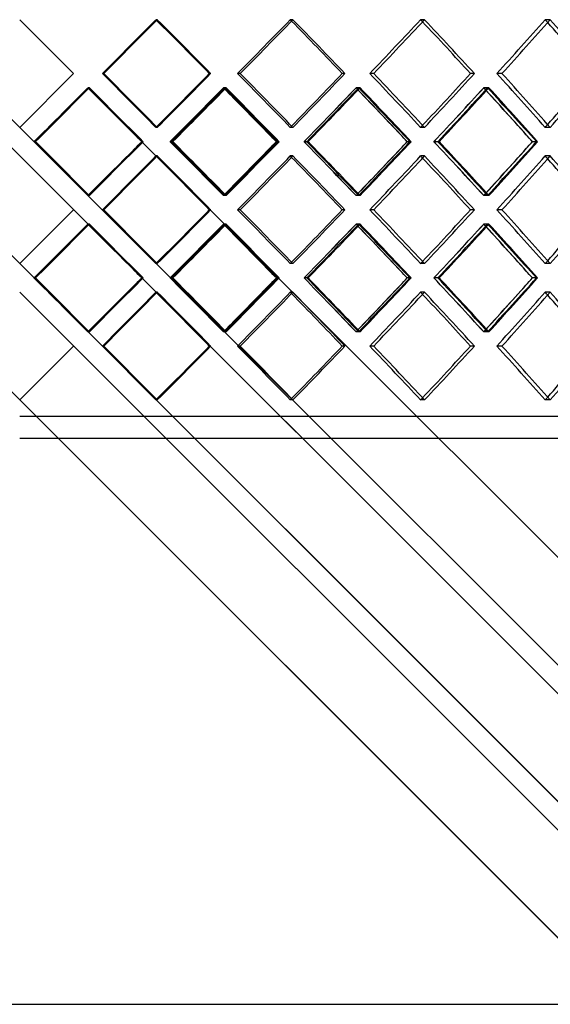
# Model space of a CAD drawing. Header units: millimetres. Extents: x -380 to 380, y -254 to 320.
# Tile 8 of 12: x 0 to 120, y -136 to 87. Entities that reach past the tile are written whole.
import ezdxf

# ---------------------------------------------------------------- set-up
doc = ezdxf.new("R2010")
doc.units = ezdxf.units.MM
doc.layers.add('HIDDEN', color=7, linetype='Continuous')
doc.layers.add('THICK', color=7, linetype='Continuous')

msp = doc.modelspace()

# ---------------------------------------------------------------- linework, layer by layer
at = {"layer": 'HIDDEN'}
for p, q in [((-255, 311), (255, -199)), ((0, 86.77), (0, 86.77)), ((31.04, 86.77), (30.74, 86.77)), ((31.04, 86.77), (30.74, 86.77)), ((61.62, 86.77), (61.03, 86.77)), ((61.62, 86.77), (61.03, 86.77)), ((91.31, 86.77), (90.42, 86.77)), ((91.31, 86.77), (90.42, 86.77)), ((119.67, 86.77), (118.5, 86.77)), ((119.67, 86.77), (118.5, 86.77)), ((12.15, 74.62), (12.15, 74.62)), ((12.15, 74.62), (12.15, 74.62)), ((18.94, 74.62), (18.64, 74.62)), ((18.94, 74.62), (18.64, 74.62)), ((43.07, 74.62), (42.77, 74.62)), ((49.76, 74.62), (49.16, 74.62)), ((49.76, 74.62), (49.16, 74.62)), ((73.35, 74.62), (72.76, 74.62)), ((79.85, 74.62), (78.96, 74.62)), ((79.85, 74.62), (78.96, 74.62)), ((102.57, 74.62), (101.68, 74.62)), ((108.77, 74.62), (107.61, 74.62)), ((108.77, 74.62), (107.61, 74.62)), ((15.38, 71.39), (15.38, 71.39)), ((15.71, 71.39), (15.41, 71.39)), ((46.25, 71.39), (45.95, 71.39)), ((46.58, 71.39), (45.98, 71.39)), ((76.45, 71.39), (75.85, 71.39)), ((76.76, 71.39), (75.88, 71.39)), ((105.53, 71.39), (104.64, 71.39)), ((105.83, 71.39), (104.67, 71.39)), ((0, 62.46), (0, 62.46)), ((31.04, 62.46), (30.74, 62.46)), ((31.04, 62.46), (30.74, 62.46)), ((61.62, 62.46), (61.03, 62.46)), ((61.62, 62.46), (61.03, 62.46)), ((91.31, 62.46), (90.42, 62.46)), ((91.31, 62.46), (90.42, 62.46)), ((119.67, 62.46), (118.5, 62.46)), ((119.67, 62.46), (118.5, 62.46)), ((3.23, 59.23), (3.22, 59.23)), ((3.23, 59.23), (3.23, 59.23)), ((27.83, 59.23), (27.53, 59.23)), ((27.54, 59.23), (27.54, 59.23)), ((34.24, 59.23), (33.93, 59.23)), ((34.24, 59.23), (33.94, 59.23)), ((58.48, 59.23), (57.88, 59.23)), ((64.76, 59.23), (64.15, 59.23)), ((64.76, 59.23), (64.16, 59.23)), ((88.28, 59.23), (87.4, 59.23)), ((94.32, 59.23), (93.43, 59.23)), ((94.32, 59.23), (93.44, 59.23)), ((116.8, 59.23), (115.63, 59.23)), ((0, 56), (0, 56)), ((31.04, 56), (30.74, 56)), ((31.04, 56), (30.74, 56)), ((61.62, 56), (61.03, 56)), ((61.62, 56), (61.03, 56)), ((91.31, 56), (90.42, 56)), ((91.31, 56), (90.42, 56)), ((119.67, 56), (118.5, 56)), ((119.67, 56), (118.5, 56)), ((-15.55, 47.25), (255, -223.3)), ((15.38, 47.08), (15.38, 47.08)), ((15.71, 47.08), (15.41, 47.08)), ((46.25, 47.08), (45.95, 47.08)), ((46.58, 47.08), (45.98, 47.08)), ((76.45, 47.08), (75.85, 47.08)), ((76.76, 47.08), (75.88, 47.08)), ((105.53, 47.08), (104.64, 47.08)), ((105.83, 47.08), (104.67, 47.08)), ((12.15, 43.85), (12.15, 43.85)), ((12.15, 43.85), (12.15, 43.85)), ((18.94, 43.85), (18.64, 43.85)), ((18.94, 43.85), (18.64, 43.85)), ((43.07, 43.85), (42.77, 43.85)), ((49.76, 43.85), (49.16, 43.85)), ((49.76, 43.85), (49.16, 43.85)), ((73.35, 43.85), (72.76, 43.85)), ((79.85, 43.85), (78.96, 43.85)), ((79.85, 43.85), (78.96, 43.85)), ((102.57, 43.85), (101.68, 43.85)), ((108.77, 43.85), (107.61, 43.85)), ((108.77, 43.85), (107.61, 43.85)), ((15.38, 40.62), (15.38, 40.62)), ((15.71, 40.62), (15.41, 40.62)), ((46.25, 40.62), (45.95, 40.62)), ((46.58, 40.62), (45.98, 40.62)), ((76.45, 40.62), (75.85, 40.62)), ((76.76, 40.62), (75.88, 40.62)), ((105.53, 40.62), (104.64, 40.62)), ((105.83, 40.62), (104.67, 40.62)), ((0, 31.7), (0, 31.7)), ((31.04, 31.7), (30.74, 31.7)), ((31.04, 31.7), (30.74, 31.7)), ((61.62, 31.7), (61.03, 31.7)), ((61.62, 31.7), (61.03, 31.7)), ((91.31, 31.7), (90.42, 31.7)), ((91.31, 31.7), (90.42, 31.7)), ((119.67, 31.7), (118.5, 31.7)), ((119.67, 31.7), (118.5, 31.7)), ((-27.54, 28.47), (255, -254.07)), ((3.23, 28.47), (3.22, 28.47)), ((3.23, 28.47), (3.23, 28.47)), ((27.83, 28.47), (27.53, 28.47)), ((27.54, 28.47), (27.54, 28.47)), ((34.24, 28.47), (33.93, 28.47)), ((34.24, 28.47), (33.94, 28.47)), ((58.48, 28.47), (57.88, 28.47)), ((64.76, 28.47), (64.15, 28.47)), ((64.76, 28.47), (64.16, 28.47)), ((88.28, 28.47), (87.4, 28.47)), ((94.32, 28.47), (93.43, 28.47)), ((94.32, 28.47), (93.44, 28.47)), ((116.8, 28.47), (115.63, 28.47)), ((0, 25.24), (0, 25.24)), ((31.04, 25.24), (30.74, 25.24)), ((31.04, 25.24), (30.74, 25.24)), ((61.62, 25.24), (61.03, 25.24)), ((61.62, 25.24), (61.03, 25.24)), ((91.31, 25.24), (90.42, 25.24)), ((91.31, 25.24), (90.42, 25.24)), ((119.67, 25.24), (118.5, 25.24)), ((119.67, 25.24), (118.5, 25.24)), ((-15.55, 16.48), (255, -254.07)), ((15.38, 16.31), (15.38, 16.31)), ((15.71, 16.31), (15.41, 16.31)), ((46.25, 16.31), (45.95, 16.31)), ((46.58, 16.31), (45.98, 16.31)), ((76.45, 16.31), (75.85, 16.31)), ((76.76, 16.31), (75.88, 16.31)), ((105.53, 16.31), (104.64, 16.31)), ((105.83, 16.31), (104.67, 16.31)), ((12.15, 13.08), (12.15, 13.08)), ((12.15, 13.08), (12.15, 13.08)), ((18.94, 13.08), (18.64, 13.08)), ((18.94, 13.08), (18.64, 13.08)), ((43.07, 13.08), (42.77, 13.08)), ((49.76, 13.08), (49.16, 13.08)), ((49.76, 13.08), (49.16, 13.08)), ((73.35, 13.08), (72.76, 13.08)), ((79.85, 13.08), (78.96, 13.08)), ((79.85, 13.08), (78.96, 13.08)), ((102.57, 13.08), (101.68, 13.08)), ((108.77, 13.08), (107.61, 13.08)), ((108.77, 13.08), (107.61, 13.08)), ((0, 0.93), (0, 0.93)), ((31.04, 0.93), (30.74, 0.93)), ((31.04, 0.93), (30.74, 0.93)), ((61.62, 0.93), (61.03, 0.93)), ((61.62, 0.93), (61.03, 0.93)), ((91.31, 0.93), (90.42, 0.93)), ((91.31, 0.93), (90.42, 0.93)), ((119.67, 0.93), (118.5, 0.93)), ((119.67, 0.93), (118.5, 0.93)), ((255, -2.8), (0, -2.8))]:
    msp.add_line(p, q, dxfattribs=at)
for centre, major_axis, ratio, start_param, end_param in [((0, 86.77), (-254.53, -254.53), 0.060489, 1.583538, 1.631212), ((0, 86.77), (254.53, 254.53), 0.060489, -1.558055, -1.510381), ((0, 86.77), (254.53, -254.53), 0.060489, 1.509786, 1.510381), ((0, 86.77), (-257.03, 257.03), 0.060489, -1.678422, -1.631212), ((0, 86.77), (-253.14, -253.14), 0.121422, 1.643953, 1.691627), ((0, 86.77), (253.14, 253.14), 0.121422, -1.49764, -1.449966), ((0, 86.77), (253.14, -253.14), 0.121422, 1.448758, 1.449966), ((0, 86.77), (-255.62, 255.62), 0.121422, -1.738837, -1.691627), ((0, 86.77), (-250.82, -250.82), 0.183257, 1.704368, 1.752042), ((0, 86.77), (250.82, 250.82), 0.183257, -1.437224, -1.389551), ((0, 86.77), (250.82, -250.82), 0.183257, 1.387692, 1.389551), ((0, 86.77), (-253.28, 253.28), 0.183257, -1.799253, -1.752042), ((0, 86.77), (-247.59, -247.59), 0.246478, 1.764784, 1.812457), ((0, 86.77), (247.59, 247.59), 0.246478, -1.376809, -1.329135), ((0, 86.77), (247.59, -247.59), 0.246478, 1.326563, 1.329135), ((0, 62.46), (-254.53, 254.53), 0.060489, -1.631212, -1.583538), ((0, 62.46), (254.53, -254.53), 0.060489, 1.510381, 1.558055), ((0, 62.46), (-257.03, -257.03), 0.060489, 1.631212, 1.678422), ((0, 62.46), (-253.14, 253.14), 0.121422, -1.691627, -1.643953), ((0, 62.46), (253.14, -253.14), 0.121422, 1.449966, 1.49764), ((0, 62.46), (-255.62, -255.62), 0.121422, 1.691627, 1.738837), ((0, 62.46), (-250.82, 250.82), 0.183257, -1.752042, -1.704368), ((0, 62.46), (250.82, -250.82), 0.183257, 1.389551, 1.437224), ((0, 62.46), (-253.28, -253.28), 0.183257, 1.752042, 1.799253), ((0, 62.46), (-247.59, 247.59), 0.246478, -1.812457, -1.764784), ((0, 62.46), (247.59, -247.59), 0.246478, 1.329135, 1.376809), ((0, 56), (-254.53, 254.53), 0.060489, -1.612182, -1.570848), ((0, 86.77), (-257.03, -257.03), 0.060489, 1.570796, 1.571435), ((0, 56), (-257.03, 257.03), 0.060489, -1.618663, -1.571435), ((0, 86.77), (-253.14, -253.14), 0.121422, 1.583433, 1.631263), ((0, 56), (254.53, 254.53), 0.060489, -1.49771, -1.450018), ((0, 86.77), (254.53, -254.53), 0.060489, 1.449416, 1.450018), ((0, 56), (-253.14, 253.14), 0.121422, -1.672597, -1.631263), ((0, 86.77), (-255.62, -255.62), 0.121422, 1.630616, 1.63185), ((0, 56), (-255.62, 255.62), 0.121422, -1.679078, -1.63185), ((0, 86.77), (-250.82, -250.82), 0.183257, 1.643849, 1.691679), ((0, 56), (253.14, 253.14), 0.121422, -1.437294, -1.389602), ((0, 86.77), (253.14, -253.14), 0.121422, 1.388371, 1.389602), ((0, 56), (-250.82, 250.82), 0.183257, -1.733013, -1.691679), ((0, 86.77), (-253.28, -253.28), 0.183257, 1.690408, 1.692265), ((0, 56), (-253.28, 253.28), 0.183257, -1.739494, -1.692265), ((0, 86.77), (-247.59, -247.59), 0.246478, 1.704264, 1.752094), ((0, 56), (250.82, 250.82), 0.183257, -1.376879, -1.329187), ((0, 86.77), (250.82, -250.82), 0.183257, 1.327278, 1.329187), ((0, 56), (-247.59, 247.59), 0.246478, -1.793428, -1.752094), ((0, 86.77), (-250.02, -250.02), 0.246478, 1.750151, 1.752681), ((0, 56), (-250.02, 250.02), 0.246478, -1.799909, -1.752681), ((0, 62.46), (254.53, 254.53), 0.060489, -1.510381, -1.509786), ((0, 62.46), (253.14, 253.14), 0.121422, -1.449966, -1.448758), ((0, 62.46), (250.82, 250.82), 0.183257, -1.389551, -1.387692), ((0, 62.46), (247.59, 247.59), 0.246478, -1.329135, -1.326563), ((0, 86.77), (-254.53, -254.53), 0.060489, 1.523018, 1.529411), ((0, 31.7), (-254.53, 254.53), 0.060489, -1.529411, -1.523018), ((0, 62.46), (-257.03, -257.03), 0.060489, 1.571435, 1.618663), ((0, 31.7), (-253.14, 253.14), 0.121422, -1.631263, -1.583433), ((0, 62.46), (254.53, -254.53), 0.060489, 1.450018, 1.49771), ((0, 62.46), (-255.62, -255.62), 0.121422, 1.63185, 1.679078), ((0, 31.7), (-250.82, 250.82), 0.183257, -1.691679, -1.643849), ((0, 62.46), (253.14, -253.14), 0.121422, 1.389602, 1.437294), ((0, 62.46), (-253.28, -253.28), 0.183257, 1.692265, 1.739494), ((0, 31.7), (-247.59, 247.59), 0.246478, -1.752094, -1.704264), ((0, 62.46), (250.82, -250.82), 0.183257, 1.329187, 1.376879), ((0, 62.46), (-250.02, -250.02), 0.246478, 1.752681, 1.799909), ((0, 62.46), (-254.53, -254.53), 0.060489, 1.570848, 1.612182), ((0, 56), (-254.53, -254.53), 0.060489, 1.583538, 1.631212), ((0, 56), (254.53, 254.53), 0.060489, -1.558055, -1.510381), ((0, 56), (254.53, -254.53), 0.060489, 1.509786, 1.510381), ((0, 56), (-257.03, 257.03), 0.060489, -1.678422, -1.631212), ((0, 62.46), (-253.14, -253.14), 0.121422, 1.631263, 1.672597), ((0, 56), (-253.14, -253.14), 0.121422, 1.643953, 1.691627), ((0, 56), (253.14, 253.14), 0.121422, -1.49764, -1.449966), ((0, 56), (253.14, -253.14), 0.121422, 1.448758, 1.449966), ((0, 56), (-255.62, 255.62), 0.121422, -1.738837, -1.691627), ((0, 62.46), (-250.82, -250.82), 0.183257, 1.691679, 1.733013), ((0, 56), (-250.82, -250.82), 0.183257, 1.704368, 1.752042), ((0, 56), (250.82, 250.82), 0.183257, -1.437224, -1.389551), ((0, 56), (250.82, -250.82), 0.183257, 1.387692, 1.389551), ((0, 56), (-253.28, 253.28), 0.183257, -1.799253, -1.752042), ((0, 62.46), (-247.59, -247.59), 0.246478, 1.752094, 1.793428), ((0, 56), (-247.59, -247.59), 0.246478, 1.764784, 1.812457), ((0, 56), (247.59, 247.59), 0.246478, -1.376809, -1.329135), ((0, 56), (247.59, -247.59), 0.246478, 1.326563, 1.329135), ((0, 31.7), (-257.03, 257.03), 0.060489, -1.571435, -1.570796), ((0, 31.7), (254.53, 254.53), 0.060489, -1.450018, -1.449416), ((0, 31.7), (-255.62, 255.62), 0.121422, -1.63185, -1.630616), ((0, 31.7), (253.14, 253.14), 0.121422, -1.389602, -1.388371), ((0, 31.7), (-253.28, 253.28), 0.183257, -1.692265, -1.690408), ((0, 31.7), (250.82, 250.82), 0.183257, -1.329187, -1.327278), ((0, 31.7), (-250.02, 250.02), 0.246478, -1.752681, -1.750151), ((0, 31.7), (-254.53, 254.53), 0.060489, -1.631212, -1.583538), ((0, 31.7), (254.53, -254.53), 0.060489, 1.510381, 1.558055), ((0, 31.7), (-257.03, -257.03), 0.060489, 1.631212, 1.678422), ((0, 31.7), (-253.14, 253.14), 0.121422, -1.691627, -1.643953), ((0, 31.7), (253.14, -253.14), 0.121422, 1.449966, 1.49764), ((0, 31.7), (-255.62, -255.62), 0.121422, 1.691627, 1.738837), ((0, 31.7), (-250.82, 250.82), 0.183257, -1.752042, -1.704368), ((0, 31.7), (250.82, -250.82), 0.183257, 1.389551, 1.437224), ((0, 31.7), (-253.28, -253.28), 0.183257, 1.752042, 1.799253), ((0, 31.7), (-247.59, 247.59), 0.246478, -1.812457, -1.764784), ((0, 31.7), (247.59, -247.59), 0.246478, 1.329135, 1.376809), ((0, 25.24), (-254.53, 254.53), 0.060489, -1.612182, -1.570848), ((0, 56), (-257.03, -257.03), 0.060489, 1.570796, 1.571435), ((0, 25.24), (-257.03, 257.03), 0.060489, -1.618663, -1.571435), ((0, 56), (-253.14, -253.14), 0.121422, 1.583433, 1.631263), ((0, 25.24), (254.53, 254.53), 0.060489, -1.49771, -1.450018), ((0, 56), (254.53, -254.53), 0.060489, 1.449416, 1.450018), ((0, 25.24), (-253.14, 253.14), 0.121422, -1.672597, -1.631263), ((0, 56), (-255.62, -255.62), 0.121422, 1.630616, 1.63185), ((0, 25.24), (-255.62, 255.62), 0.121422, -1.679078, -1.63185), ((0, 56), (-250.82, -250.82), 0.183257, 1.643849, 1.691679), ((0, 25.24), (253.14, 253.14), 0.121422, -1.437294, -1.389602), ((0, 56), (253.14, -253.14), 0.121422, 1.388371, 1.389602), ((0, 25.24), (-250.82, 250.82), 0.183257, -1.733013, -1.691679), ((0, 56), (-253.28, -253.28), 0.183257, 1.690408, 1.692265), ((0, 25.24), (-253.28, 253.28), 0.183257, -1.739494, -1.692265), ((0, 56), (-247.59, -247.59), 0.246478, 1.704264, 1.752094), ((0, 25.24), (250.82, 250.82), 0.183257, -1.376879, -1.329187), ((0, 56), (250.82, -250.82), 0.183257, 1.327278, 1.329187), ((0, 25.24), (-247.59, 247.59), 0.246478, -1.793428, -1.752094), ((0, 56), (-250.02, -250.02), 0.246478, 1.750151, 1.752681), ((0, 25.24), (-250.02, 250.02), 0.246478, -1.799909, -1.752681), ((0, 31.7), (254.53, 254.53), 0.060489, -1.510381, -1.509786), ((0, 31.7), (253.14, 253.14), 0.121422, -1.449966, -1.448758), ((0, 31.7), (250.82, 250.82), 0.183257, -1.389551, -1.387692), ((0, 31.7), (247.59, 247.59), 0.246478, -1.329135, -1.326563), ((0, 56), (-254.53, -254.53), 0.060489, 1.523018, 1.529411), ((0, 0.93), (-254.53, 254.53), 0.060489, -1.529411, -1.523018), ((0, 31.7), (-254.53, -254.53), 0.060489, 1.570848, 1.612182), ((0, 31.7), (-257.03, -257.03), 0.060489, 1.571435, 1.618663), ((0, 0.93), (-253.14, 253.14), 0.121422, -1.631263, -1.583433), ((0, 31.7), (254.53, -254.53), 0.060489, 1.450018, 1.49771), ((0, 31.7), (-253.14, -253.14), 0.121422, 1.631263, 1.672597), ((0, 31.7), (-255.62, -255.62), 0.121422, 1.63185, 1.679078), ((0, 0.93), (-250.82, 250.82), 0.183257, -1.691679, -1.643849), ((0, 31.7), (253.14, -253.14), 0.121422, 1.389602, 1.437294), ((0, 31.7), (-250.82, -250.82), 0.183257, 1.691679, 1.733013), ((0, 31.7), (-253.28, -253.28), 0.183257, 1.692265, 1.739494), ((0, 0.93), (-247.59, 247.59), 0.246478, -1.752094, -1.704264), ((0, 31.7), (250.82, -250.82), 0.183257, 1.329187, 1.376879), ((0, 31.7), (-247.59, -247.59), 0.246478, 1.752094, 1.793428), ((0, 31.7), (-250.02, -250.02), 0.246478, 1.752681, 1.799909), ((0, 25.24), (-254.53, -254.53), 0.060489, 1.583538, 1.631212), ((0, 25.24), (254.53, 254.53), 0.060489, -1.558055, -1.510381), ((0, 25.24), (254.53, -254.53), 0.060489, 1.509786, 1.510381), ((0, 25.24), (-257.03, 257.03), 0.060489, -1.678422, -1.631212), ((0, 25.24), (-253.14, -253.14), 0.121422, 1.643953, 1.691627), ((0, 25.24), (253.14, 253.14), 0.121422, -1.49764, -1.449966), ((0, 25.24), (253.14, -253.14), 0.121422, 1.448758, 1.449966), ((0, 25.24), (-255.62, 255.62), 0.121422, -1.738837, -1.691627), ((0, 25.24), (-250.82, -250.82), 0.183257, 1.704368, 1.752042), ((0, 25.24), (250.82, 250.82), 0.183257, -1.437224, -1.389551), ((0, 25.24), (250.82, -250.82), 0.183257, 1.387692, 1.389551), ((0, 25.24), (-253.28, 253.28), 0.183257, -1.799253, -1.752042), ((0, 25.24), (-247.59, -247.59), 0.246478, 1.764784, 1.812457), ((0, 25.24), (247.59, 247.59), 0.246478, -1.376809, -1.329135), ((0, 25.24), (247.59, -247.59), 0.246478, 1.326563, 1.329135), ((0, 0.93), (-257.03, 257.03), 0.060489, -1.571435, -1.570796), ((0, 0.93), (254.53, 254.53), 0.060489, -1.450018, -1.449416), ((0, 0.93), (-255.62, 255.62), 0.121422, -1.63185, -1.630616), ((0, 0.93), (253.14, 253.14), 0.121422, -1.389602, -1.388371), ((0, 0.93), (-253.28, 253.28), 0.183257, -1.692265, -1.690408), ((0, 0.93), (250.82, 250.82), 0.183257, -1.329187, -1.327278), ((0, 0.93), (-250.02, 250.02), 0.246478, -1.752681, -1.750151), ((0, 0.93), (-254.53, 254.53), 0.060489, -1.631212, -1.583538), ((0, 0.93), (254.53, -254.53), 0.060489, 1.510381, 1.558055), ((0, 0.93), (-257.03, -257.03), 0.060489, 1.631212, 1.678422), ((0, 0.93), (-253.14, 253.14), 0.121422, -1.691627, -1.643953), ((0, 0.93), (253.14, -253.14), 0.121422, 1.449966, 1.49764), ((0, 0.93), (-255.62, -255.62), 0.121422, 1.691627, 1.738837), ((0, 0.93), (-250.82, 250.82), 0.183257, -1.752042, -1.704368), ((0, 0.93), (250.82, -250.82), 0.183257, 1.389551, 1.437224), ((0, 0.93), (-253.28, -253.28), 0.183257, 1.752042, 1.799253), ((0, 0.93), (-247.59, 247.59), 0.246478, -1.812457, -1.764784), ((0, 0.93), (247.59, -247.59), 0.246478, 1.329135, 1.376809), ((0, 0.93), (254.53, 254.53), 0.060489, -1.510381, -1.509786), ((0, 0.93), (253.14, 253.14), 0.121422, -1.449966, -1.448758), ((0, 0.93), (250.82, 250.82), 0.183257, -1.389551, -1.387692), ((0, 0.93), (247.59, 247.59), 0.246478, -1.329135, -1.326563)]:
    msp.add_ellipse(centre, major_axis=major_axis, ratio=ratio, start_param=start_param, end_param=end_param, dxfattribs=at)
at = {"layer": 'THICK'}
for p, q in [((-257.5, 319.96), (257.5, -195.04)), ((-257.5, 319.96), (257.5, -195.04)), ((0, 86.77), (12.15, 74.62)), ((12.15, 74.62), (0, 62.46)), ((43.07, 74.62), (42.77, 74.62)), ((73.35, 74.62), (72.76, 74.62)), ((102.57, 74.62), (101.68, 74.62)), ((3.23, 59.23), (15.38, 71.39)), ((15.38, 71.39), (257.5, -170.73)), ((3.53, 59.23), (3.23, 59.23)), ((27.54, 59.23), (15.38, 47.08)), ((34.54, 59.23), (34.24, 59.23)), ((58.19, 59.23), (57.89, 59.23)), ((65.04, 59.23), (64.76, 59.23)), ((88.01, 59.23), (87.4, 59.23)), ((94.6, 59.23), (94.32, 59.23)), ((116.53, 59.23), (115.64, 59.23)), ((-25.91, 57.61), (255, -223.3)), ((0, 56), (257.5, -201.5)), ((12.15, 43.85), (0, 31.7)), ((43.07, 43.85), (42.77, 43.85)), ((73.35, 43.85), (72.76, 43.85)), ((102.57, 43.85), (101.68, 43.85)), ((3.23, 28.47), (15.38, 40.62)), ((15.38, 40.62), (27.54, 28.47)), ((15.38, 16.31), (3.23, 28.47)), ((3.53, 28.47), (3.23, 28.47)), ((27.54, 28.47), (15.38, 16.31)), ((34.54, 28.47), (34.24, 28.47)), ((58.19, 28.47), (57.89, 28.47)), ((65.04, 28.47), (64.76, 28.47)), ((88.01, 28.47), (87.4, 28.47)), ((94.6, 28.47), (94.32, 28.47)), ((116.53, 28.47), (115.64, 28.47)), ((0, 25.24), (257.5, -232.26)), ((12.15, 13.08), (0, 0.93)), ((43.07, 13.08), (42.77, 13.08)), ((73.35, 13.08), (72.76, 13.08)), ((102.57, 13.08), (101.68, 13.08)), ((257.5, -7.8), (0, -7.8)), ((-255, -135.5), (255, -135.5))]:
    msp.add_line(p, q, dxfattribs=at)
for centre, major_axis, ratio, start_param, end_param in [((0, 86.77), (257.03, 257.03), 0.060489, -1.557592, -1.510381), ((0, 86.77), (257.03, -257.03), 0.060489, 1.463171, 1.510381), ((0, 86.77), (255.62, 255.62), 0.121422, -1.497176, -1.449966), ((0, 86.77), (255.62, -255.62), 0.121422, 1.402755, 1.449966), ((0, 86.77), (253.28, 253.28), 0.183257, -1.436761, -1.389551), ((0, 86.77), (253.28, -253.28), 0.183257, 1.34234, 1.389551), ((0, 86.77), (250.02, 250.02), 0.246478, -1.376346, -1.329135), ((0, 86.77), (250.02, -250.02), 0.246478, 1.281925, 1.329135), ((0, 86.77), (254.53, -254.53), 0.060489, 1.462707, 1.509786), ((0, 86.77), (253.14, -253.14), 0.121422, 1.402292, 1.448758), ((0, 86.77), (250.82, -250.82), 0.183257, 1.341877, 1.387692), ((0, 86.77), (247.59, -247.59), 0.246478, 1.281462, 1.326563), ((0, 62.46), (257.03, -257.03), 0.060489, 1.510381, 1.557592), ((0, 62.46), (254.53, 254.53), 0.060489, -1.509786, -1.462707), ((0, 62.46), (257.03, 257.03), 0.060489, -1.510381, -1.463171), ((0, 62.46), (255.62, -255.62), 0.121422, 1.449966, 1.497176), ((0, 62.46), (253.14, 253.14), 0.121422, -1.448758, -1.402292), ((0, 62.46), (255.62, 255.62), 0.121422, -1.449966, -1.402755), ((0, 62.46), (253.28, -253.28), 0.183257, 1.389551, 1.436761), ((0, 62.46), (250.82, 250.82), 0.183257, -1.387692, -1.341877), ((0, 62.46), (253.28, 253.28), 0.183257, -1.389551, -1.34234), ((0, 62.46), (250.02, -250.02), 0.246478, 1.329135, 1.376346), ((0, 62.46), (247.59, 247.59), 0.246478, -1.326563, -1.281462), ((0, 62.46), (250.02, 250.02), 0.246478, -1.329135, -1.281925), ((0, 86.77), (-257.03, -257.03), 0.060489, 1.524073, 1.570796), ((0, 86.77), (-254.53, -254.53), 0.060489, 1.529411, 1.570796), ((0, 56), (257.03, 257.03), 0.060489, -1.497833, -1.450604), ((0, 86.77), (254.53, -254.53), 0.060489, 1.402188, 1.449416), ((0, 86.77), (257.03, -257.03), 0.060489, 1.403242, 1.450604), ((0, 56), (255.62, 255.62), 0.121422, -1.437417, -1.390189), ((0, 86.77), (255.62, -255.62), 0.121422, 1.342827, 1.390189), ((0, 56), (253.28, 253.28), 0.183257, -1.377002, -1.329774), ((0, 86.77), (253.28, -253.28), 0.183257, 1.282412, 1.329774), ((0, 86.77), (-255.62, -255.62), 0.121422, 1.584488, 1.630616), ((0, 86.77), (-253.28, -253.28), 0.183257, 1.644903, 1.690408), ((0, 86.77), (253.14, -253.14), 0.121422, 1.341772, 1.388371), ((0, 86.77), (-250.02, -250.02), 0.246478, 1.705318, 1.750151), ((0, 86.77), (250.82, -250.82), 0.183257, 1.281357, 1.327278), ((0, 56), (-254.53, 254.53), 0.060489, -1.61854, -1.612182), ((0, 56), (-253.14, 253.14), 0.121422, -1.678955, -1.672597), ((0, 56), (-250.82, 250.82), 0.183257, -1.739371, -1.733013), ((0, 56), (-247.59, 247.59), 0.246478, -1.799786, -1.793428), ((0, 31.7), (-257.03, 257.03), 0.060489, -1.570796, -1.524073), ((0, 62.46), (-254.53, -254.53), 0.060489, 1.612182, 1.61854), ((0, 62.46), (257.03, -257.03), 0.060489, 1.450604, 1.497833), ((0, 31.7), (-255.62, 255.62), 0.121422, -1.630616, -1.584488), ((0, 31.7), (254.53, 254.53), 0.060489, -1.449416, -1.402188), ((0, 31.7), (257.03, 257.03), 0.060489, -1.450604, -1.403242), ((0, 62.46), (-253.14, -253.14), 0.121422, 1.672597, 1.678955), ((0, 62.46), (255.62, -255.62), 0.121422, 1.390189, 1.437417), ((0, 31.7), (-253.28, 253.28), 0.183257, -1.690408, -1.644903), ((0, 31.7), (253.14, 253.14), 0.121422, -1.388371, -1.341772), ((0, 31.7), (255.62, 255.62), 0.121422, -1.390189, -1.342827), ((0, 62.46), (-250.82, -250.82), 0.183257, 1.733013, 1.739371), ((0, 62.46), (253.28, -253.28), 0.183257, 1.329774, 1.377002), ((0, 31.7), (-250.02, 250.02), 0.246478, -1.750151, -1.705318), ((0, 31.7), (250.82, 250.82), 0.183257, -1.327278, -1.281357), ((0, 31.7), (253.28, 253.28), 0.183257, -1.329774, -1.282412), ((0, 62.46), (-247.59, -247.59), 0.246478, 1.793428, 1.799786), ((0, 31.7), (-254.53, 254.53), 0.060489, -1.570796, -1.529411), ((0, 56), (257.03, 257.03), 0.060489, -1.557592, -1.510381), ((0, 56), (254.53, -254.53), 0.060489, 1.462707, 1.509786), ((0, 56), (257.03, -257.03), 0.060489, 1.463171, 1.510381), ((0, 56), (255.62, 255.62), 0.121422, -1.497176, -1.449966), ((0, 56), (253.14, -253.14), 0.121422, 1.402292, 1.448758), ((0, 56), (255.62, -255.62), 0.121422, 1.402755, 1.449966), ((0, 56), (253.28, 253.28), 0.183257, -1.436761, -1.389551), ((0, 56), (253.28, -253.28), 0.183257, 1.34234, 1.389551), ((0, 56), (250.02, 250.02), 0.246478, -1.376346, -1.329135), ((0, 56), (250.02, -250.02), 0.246478, 1.281925, 1.329135), ((0, 56), (250.82, -250.82), 0.183257, 1.341877, 1.387692), ((0, 56), (247.59, -247.59), 0.246478, 1.281462, 1.326563), ((0, 31.7), (257.03, -257.03), 0.060489, 1.510381, 1.557592), ((0, 31.7), (254.53, 254.53), 0.060489, -1.509786, -1.462707), ((0, 31.7), (257.03, 257.03), 0.060489, -1.510381, -1.463171), ((0, 31.7), (255.62, -255.62), 0.121422, 1.449966, 1.497176), ((0, 31.7), (253.14, 253.14), 0.121422, -1.448758, -1.402292), ((0, 31.7), (255.62, 255.62), 0.121422, -1.449966, -1.402755), ((0, 31.7), (253.28, -253.28), 0.183257, 1.389551, 1.436761), ((0, 31.7), (250.82, 250.82), 0.183257, -1.387692, -1.341877), ((0, 31.7), (253.28, 253.28), 0.183257, -1.389551, -1.34234), ((0, 31.7), (250.02, -250.02), 0.246478, 1.329135, 1.376346), ((0, 31.7), (247.59, 247.59), 0.246478, -1.326563, -1.281462), ((0, 31.7), (250.02, 250.02), 0.246478, -1.329135, -1.281925), ((0, 56), (-257.03, -257.03), 0.060489, 1.524073, 1.570796), ((0, 56), (-254.53, -254.53), 0.060489, 1.529411, 1.570796), ((0, 25.24), (257.03, 257.03), 0.060489, -1.497833, -1.450604), ((0, 56), (-255.62, -255.62), 0.121422, 1.584488, 1.630616), ((0, 56), (254.53, -254.53), 0.060489, 1.402188, 1.449416), ((0, 56), (257.03, -257.03), 0.060489, 1.403242, 1.450604), ((0, 25.24), (255.62, 255.62), 0.121422, -1.437417, -1.390189), ((0, 56), (-253.28, -253.28), 0.183257, 1.644903, 1.690408), ((0, 56), (253.14, -253.14), 0.121422, 1.341772, 1.388371), ((0, 56), (255.62, -255.62), 0.121422, 1.342827, 1.390189), ((0, 25.24), (253.28, 253.28), 0.183257, -1.377002, -1.329774), ((0, 56), (250.82, -250.82), 0.183257, 1.281357, 1.327278), ((0, 56), (253.28, -253.28), 0.183257, 1.282412, 1.329774), ((0, 56), (-250.02, -250.02), 0.246478, 1.705318, 1.750151), ((0, 25.24), (-254.53, 254.53), 0.060489, -1.61854, -1.612182), ((0, 25.24), (-253.14, 253.14), 0.121422, -1.678955, -1.672597), ((0, 25.24), (-250.82, 250.82), 0.183257, -1.739371, -1.733013), ((0, 25.24), (-247.59, 247.59), 0.246478, -1.799786, -1.793428), ((0, 0.93), (-257.03, 257.03), 0.060489, -1.570796, -1.524073), ((0, 0.93), (-254.53, 254.53), 0.060489, -1.570796, -1.529411), ((0, 31.7), (-254.53, -254.53), 0.060489, 1.612182, 1.61854), ((0, 31.7), (257.03, -257.03), 0.060489, 1.450604, 1.497833), ((0, 0.93), (-255.62, 255.62), 0.121422, -1.630616, -1.584488), ((0, 0.93), (254.53, 254.53), 0.060489, -1.449416, -1.402188), ((0, 0.93), (257.03, 257.03), 0.060489, -1.450604, -1.403242), ((0, 31.7), (-253.14, -253.14), 0.121422, 1.672597, 1.678955), ((0, 31.7), (255.62, -255.62), 0.121422, 1.390189, 1.437417), ((0, 0.93), (-253.28, 253.28), 0.183257, -1.690408, -1.644903), ((0, 0.93), (253.14, 253.14), 0.121422, -1.388371, -1.341772), ((0, 0.93), (255.62, 255.62), 0.121422, -1.390189, -1.342827), ((0, 31.7), (-250.82, -250.82), 0.183257, 1.733013, 1.739371), ((0, 31.7), (253.28, -253.28), 0.183257, 1.329774, 1.377002), ((0, 0.93), (-250.02, 250.02), 0.246478, -1.750151, -1.705318), ((0, 0.93), (250.82, 250.82), 0.183257, -1.327278, -1.281357), ((0, 0.93), (253.28, 253.28), 0.183257, -1.329774, -1.282412), ((0, 31.7), (-247.59, -247.59), 0.246478, 1.793428, 1.799786), ((0, 25.24), (257.03, 257.03), 0.060489, -1.557592, -1.510381), ((0, 25.24), (254.53, -254.53), 0.060489, 1.462707, 1.509786), ((0, 25.24), (257.03, -257.03), 0.060489, 1.463171, 1.510381), ((0, 25.24), (255.62, 255.62), 0.121422, -1.497176, -1.449966), ((0, 25.24), (253.14, -253.14), 0.121422, 1.402292, 1.448758), ((0, 25.24), (255.62, -255.62), 0.121422, 1.402755, 1.449966), ((0, 25.24), (253.28, 253.28), 0.183257, -1.436761, -1.389551), ((0, 25.24), (250.82, -250.82), 0.183257, 1.341877, 1.387692), ((0, 25.24), (253.28, -253.28), 0.183257, 1.34234, 1.389551), ((0, 25.24), (250.02, 250.02), 0.246478, -1.376346, -1.329135), ((0, 25.24), (247.59, -247.59), 0.246478, 1.281462, 1.326563), ((0, 25.24), (250.02, -250.02), 0.246478, 1.281925, 1.329135), ((0, 0.93), (257.03, -257.03), 0.060489, 1.510381, 1.557592), ((0, 0.93), (254.53, 254.53), 0.060489, -1.509786, -1.462707), ((0, 0.93), (257.03, 257.03), 0.060489, -1.510381, -1.463171), ((0, 0.93), (255.62, -255.62), 0.121422, 1.449966, 1.497176), ((0, 0.93), (253.14, 253.14), 0.121422, -1.448758, -1.402292), ((0, 0.93), (255.62, 255.62), 0.121422, -1.449966, -1.402755), ((0, 0.93), (253.28, -253.28), 0.183257, 1.389551, 1.436761), ((0, 0.93), (250.82, 250.82), 0.183257, -1.387692, -1.341877), ((0, 0.93), (253.28, 253.28), 0.183257, -1.389551, -1.34234), ((0, 0.93), (250.02, -250.02), 0.246478, 1.329135, 1.376346), ((0, 0.93), (247.59, 247.59), 0.246478, -1.326563, -1.281462), ((0, 0.93), (250.02, 250.02), 0.246478, -1.329135, -1.281925)]:
    msp.add_ellipse(centre, major_axis=major_axis, ratio=ratio, start_param=start_param, end_param=end_param, dxfattribs=at)

doc.saveas('drawing.dxf')
